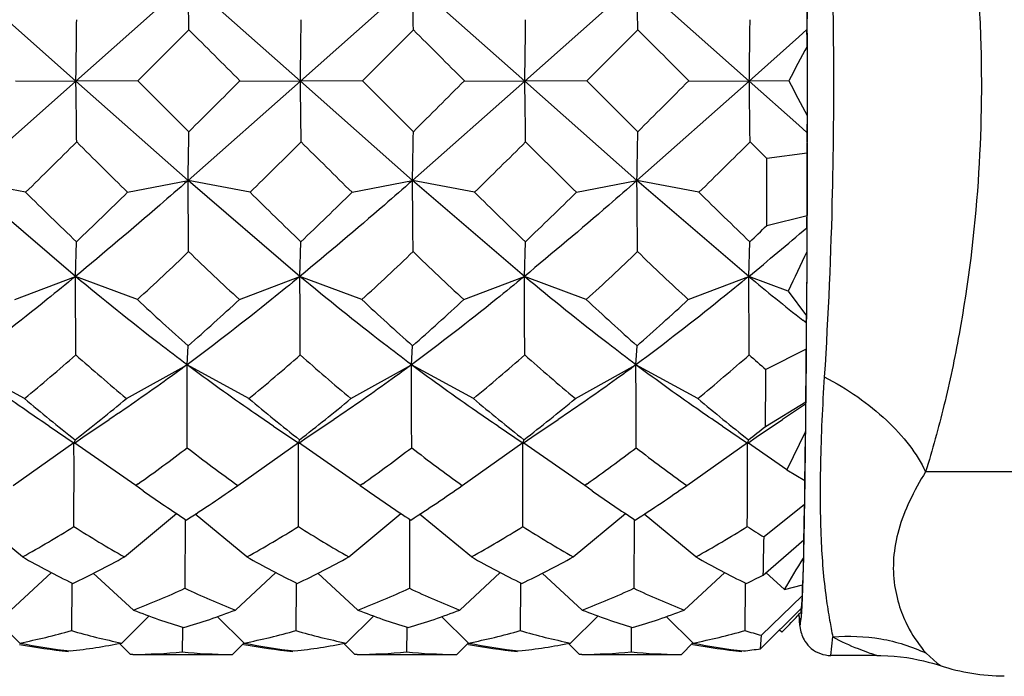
# Model space of a CAD drawing. Header units: inches. Extents: x 0 to 22, y 0 to 17.
# Tile 34 of 51: x 16.248 to 16.437, y 11.253 to 11.38. Entities that reach past the tile are written whole.
import ezdxf

# ---------------------------------------------------------------- set-up
doc = ezdxf.new("R2010")
doc.units = ezdxf.units.IN
doc.header["$LTSCALE"] = 1.21
doc.header["$MEASUREMENT"] = 0
doc.layers.get('0').update_dxf_attribs({"linetype": 'CONTINUOUS'})
doc.layers.add('02___PRT_ALL_AXES', color=7, linetype='CONTINUOUS')
doc.layers.add('DIMENSIONS', color=7, linetype='CONTINUOUS')
doc.styles.get("Standard").update_dxf_attribs({"font": 'txt', "width": 0.8})
doc.dimstyles.new('DIMSTYLE_2', dxfattribs={"dimtxt": 0.125, "dimasz": 0.18, "dimexe": 0.125, "dimexo": 0.0625, "dimgap": 0.0625, "dimtad": 0, "dimtih": 1, "dimtoh": 1, "dimdsep": 46, "dimtxsty": 'STANDARD', "dimblk": '_FILLED', "dimblk1": '_FILLED', "dimblk2": '_FILLED', "dimcen": 0.09, "dimazin": 2, "dimtfac": 1, "dimtofl": 0, "dimtmove": 0, "dimatfit": 3, "dimldrblk": '_FILLED', "dimfxl": 1, "dimtolj": 1, "dimarcsym": 0})

# ---------------------------------------------------------------- blocks, each defined once
blk = doc.blocks.new('_FILLED')
at = {"color": 0, "linetype": 'BYBLOCK'}
blk.add_solid([(0, 0), (-1, 0.1736111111), (-1, -0.1736111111)], dxfattribs=at)
blk = doc.blocks.new('*D4')
at = {"layer": 'DIMENSIONS', "color": 2, "linetype": 'CONTINUOUS'}
for p, q in [((6.5839886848, 11.7967413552), (6.5839886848, 9.3306980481)), ((17.5851585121, 11.5620956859), (17.5851585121, 9.3306980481)), ((6.5839886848, 9.4556980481), (11.1220735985, 9.4556980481)), ((17.5851585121, 9.4556980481), (13.0470735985, 9.4556980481))]:
    blk.add_line(p, q, dxfattribs=at)
at = {"layer": 'DIMENSIONS', "color": 2, "linetype": 'CONTINUOUS', "xscale": 0.18, "yscale": 0.18, "zscale": 0.18, "rotation": 180}
blk.add_blockref('_FILLED', (6.5839886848, 9.4556980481), dxfattribs=at)
at = {"layer": 'DIMENSIONS', "color": 2, "linetype": 'CONTINUOUS', "xscale": 0.18, "yscale": 0.18, "zscale": 0.18}
blk.add_blockref('_FILLED', (17.5851585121, 9.4556980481), dxfattribs=at)
at = {"layer": 'DIMENSIONS', "color": 2, "linetype": 'CONTINUOUS', "insert": (12.0845735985, 9.5181980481), "char_height": 0.125, "width": 1.8, "attachment_point": 2, "line_spacing_factor": 0.9}
blk.add_mtext('(1090.06 [42.916])', dxfattribs=at)
blk = doc.blocks.new('*D10')
at = {"layer": 'DIMENSIONS', "color": 2, "linetype": 'CONTINUOUS'}
for p, q in [((17.5851585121, 11.5620956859), (17.5851585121, 10.0806980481)), ((15.9046678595, 11.2851271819), (15.9046678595, 10.0806980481)), ((15.9046678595, 10.2056980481), (15.5446678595, 10.2056980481)), ((17.5851585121, 10.2056980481), (17.9451585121, 10.2056980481))]:
    blk.add_line(p, q, dxfattribs=at)
at = {"layer": 'DIMENSIONS', "color": 2, "linetype": 'CONTINUOUS', "xscale": 0.18, "yscale": 0.18, "zscale": 0.18}
blk.add_blockref('_FILLED', (15.9046678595, 10.2056980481), dxfattribs=at)
at = {"layer": 'DIMENSIONS', "color": 2, "linetype": 'CONTINUOUS', "xscale": 0.18, "yscale": 0.18, "zscale": 0.18, "rotation": 180}
blk.add_blockref('_FILLED', (17.5851585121, 10.2056980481), dxfattribs=at)
at = {"layer": 'DIMENSIONS', "color": 2, "linetype": 'CONTINUOUS', "insert": (16.7449131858, 10.2681980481), "char_height": 0.125, "width": 1.325, "attachment_point": 2, "line_spacing_factor": 0.9}
blk.add_mtext('42.68{\\ftxt.shx;\\W1.000000;\\H0.125000; }[1.681]', dxfattribs=at)

msp = doc.modelspace()

# ---------------------------------------------------------------- linework, layer by layer
at = {"color": 7, "linetype": 'CONTINUOUS'}
for p, q in [((16.2583741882, 11.3677074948), (16.2367054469, 11.3869015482)), ((16.2799914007, 11.3869015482), (16.2583741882, 11.3677074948)), ((16.301660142, 11.3677074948), (16.2799914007, 11.3869015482)), ((16.3232773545, 11.3869015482), (16.301660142, 11.3677074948)), ((16.3449460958, 11.3677074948), (16.3232773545, 11.3869015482)), ((16.3665633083, 11.3869015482), (16.3449460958, 11.3677074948)), ((16.3882320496, 11.3677074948), (16.3665633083, 11.3869015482)), ((16.3993932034, 11.3816609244), (16.3993478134, 11.3776205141)), ((16.3994252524, 11.3776253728), (16.399418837, 11.3816744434)), ((16.2801655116, 11.3775738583), (16.2703388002, 11.3677549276)), ((16.3234514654, 11.3775738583), (16.313624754, 11.3677549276)), ((16.3667374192, 11.3775738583), (16.3569107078, 11.3677549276)), ((16.3977751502, 11.3762213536), (16.3882320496, 11.3677074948)), ((16.3993478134, 11.3776205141), (16.3977751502, 11.3762213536)), ((16.399426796, 11.376387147), (16.3994252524, 11.3776253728)), ((16.3994288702, 11.37439586), (16.399426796, 11.376387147)), ((16.3994032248, 11.3743910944), (16.3994039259, 11.3610537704)), ((16.3994298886, 11.3610487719), (16.3994288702, 11.37439586)), ((16.2583741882, 11.3677074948), (16.2367074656, 11.3484982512)), ((16.2467187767, 11.3677549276), (16.2583741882, 11.3677074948)), ((16.2703388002, 11.3677549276), (16.2583741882, 11.3677074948)), ((16.2799934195, 11.3484982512), (16.2583741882, 11.3677074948)), ((16.2801665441, 11.3579324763), (16.2703388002, 11.3677549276)), ((16.301660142, 11.3677074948), (16.2799934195, 11.3484982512)), ((16.2900047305, 11.3677549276), (16.301660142, 11.3677074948)), ((16.313624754, 11.3677549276), (16.301660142, 11.3677074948)), ((16.3232793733, 11.3484982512), (16.301660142, 11.3677074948)), ((16.313624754, 11.3677549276), (16.3234524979, 11.3579324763)), ((16.3449460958, 11.3677074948), (16.3232793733, 11.3484982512)), ((16.3332906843, 11.3677549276), (16.3449460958, 11.3677074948)), ((16.3569107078, 11.3677549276), (16.3449460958, 11.3677074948)), ((16.3665653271, 11.3484982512), (16.3449460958, 11.3677074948)), ((16.3569107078, 11.3677549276), (16.3667384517, 11.3579324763)), ((16.3882320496, 11.3677074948), (16.3665653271, 11.3484982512)), ((16.3765766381, 11.3677549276), (16.3882320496, 11.3677074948)), ((16.3958603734, 11.3677377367), (16.3882320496, 11.3677074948)), ((16.3977590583, 11.3592058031), (16.3882320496, 11.3677074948)), ((16.3994039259, 11.3610537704), (16.3993488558, 11.357790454)), ((16.3994271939, 11.3581908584), (16.3994298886, 11.3610487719)), ((16.3993488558, 11.357790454), (16.3977590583, 11.3592058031)), ((16.3993488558, 11.357790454), (16.3993946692, 11.3537780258)), ((16.3994209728, 11.353765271), (16.3994267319, 11.3577888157)), ((16.3994267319, 11.3577888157), (16.3994271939, 11.3581908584)), ((16.3916234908, 11.3527369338), (16.3883789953, 11.3559640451)), ((16.3993946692, 11.3537780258), (16.3916234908, 11.3527369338)), ((16.3993946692, 11.3537780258), (16.3993640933, 11.3417831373)), ((16.3993912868, 11.3417693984), (16.3994209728, 11.353765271)), ((16.3915905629, 11.3398193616), (16.3916234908, 11.3527369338)), ((16.2486692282, 11.3462405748), (16.2367074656, 11.3484982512)), ((16.2582780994, 11.330012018), (16.2367074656, 11.3484982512)), ((16.2683351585, 11.3462405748), (16.2799934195, 11.3484982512)), ((16.291955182, 11.3462405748), (16.2799934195, 11.3484982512)), ((16.3015640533, 11.330012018), (16.2799934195, 11.3484982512)), ((16.3116211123, 11.3462405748), (16.3232793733, 11.3484982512)), ((16.3352411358, 11.3462405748), (16.3232793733, 11.3484982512)), ((16.3448500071, 11.330012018), (16.3232793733, 11.3484982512)), ((16.3549070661, 11.3462405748), (16.3665653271, 11.3484982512)), ((16.3785270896, 11.3462405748), (16.3665653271, 11.3484982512)), ((16.3881359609, 11.330012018), (16.3665653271, 11.3484982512)), ((16.3915905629, 11.3398193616), (16.3993640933, 11.3417831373)), ((16.3993830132, 11.3393672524), (16.3993862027, 11.3402660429)), ((16.3993862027, 11.3402660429), (16.3993912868, 11.3417693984)), ((16.3993019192, 11.339377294), (16.399336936, 11.3347737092)), ((16.3993648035, 11.3347449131), (16.3993830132, 11.3393672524)), ((16.2582780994, 11.330012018), (16.2584719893, 11.336684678)), ((16.3015640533, 11.330012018), (16.3017579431, 11.336684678)), ((16.3448500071, 11.330012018), (16.3450438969, 11.336684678)), ((16.3881359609, 11.330012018), (16.3883298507, 11.336684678)), ((16.399336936, 11.3347737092), (16.3992707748, 11.3224311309)), ((16.3993050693, 11.3231579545), (16.3993648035, 11.3347449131)), ((16.2466111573, 11.3255359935), (16.2582780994, 11.330012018)), ((16.2702311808, 11.3255359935), (16.2582780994, 11.330012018)), ((16.2898971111, 11.3255359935), (16.3015640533, 11.330012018)), ((16.3135171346, 11.3255359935), (16.3015640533, 11.330012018)), ((16.333183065, 11.3255359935), (16.3448500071, 11.330012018)), ((16.3568030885, 11.3255359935), (16.3448500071, 11.330012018)), ((16.3764690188, 11.3255359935), (16.3881359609, 11.330012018)), ((16.395756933, 11.3271582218), (16.3881359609, 11.330012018)), ((16.395756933, 11.3271582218), (16.3992707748, 11.3224311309)), ((16.3993005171, 11.3224169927), (16.3993050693, 11.3231579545)), ((16.3992035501, 11.3210262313), (16.3985588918, 11.3215378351)), ((16.3992035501, 11.3210262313), (16.3992257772, 11.3159798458)), ((16.3992567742, 11.3159602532), (16.3992914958, 11.320991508)), ((16.3992914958, 11.320991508), (16.3993005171, 11.3224169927)), ((16.2798029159, 11.3129592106), (16.2800101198, 11.316613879)), ((16.3230888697, 11.3129592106), (16.3232960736, 11.316613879)), ((16.3663748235, 11.3129592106), (16.3665820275, 11.316613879)), ((16.3992257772, 11.3159798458), (16.3914416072, 11.3120312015)), ((16.3992501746, 11.3150742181), (16.3992567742, 11.3159602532)), ((16.3991862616, 11.3073869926), (16.3992501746, 11.3150742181)), ((16.2484558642, 11.3064368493), (16.236516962, 11.3129592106)), ((16.2681217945, 11.3064368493), (16.2798029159, 11.3129592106)), ((16.291741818, 11.3064368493), (16.2798029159, 11.3129592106)), ((16.3114077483, 11.3064368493), (16.3230888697, 11.3129592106)), ((16.3350277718, 11.3064368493), (16.3230888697, 11.3129592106)), ((16.3546937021, 11.3064368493), (16.3663748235, 11.3129592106)), ((16.3783137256, 11.3064368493), (16.3663748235, 11.3129592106)), ((16.3913464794, 11.301059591), (16.3991374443, 11.3057919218)), ((16.3991374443, 11.3057919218), (16.3990679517, 11.3053869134)), ((16.3991670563, 11.3053388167), (16.3991710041, 11.3057513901)), ((16.3991710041, 11.3057513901), (16.3991862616, 11.3073869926)), ((16.3990679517, 11.3053869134), (16.3946631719, 11.302402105)), ((16.3990679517, 11.3053869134), (16.3990772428, 11.3001100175)), ((16.3991138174, 11.3001548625), (16.3991670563, 11.3053388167)), ((16.2597147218, 11.2989800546), (16.2648053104, 11.302402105)), ((16.3030006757, 11.2989800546), (16.3080912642, 11.302402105)), ((16.3462866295, 11.2989800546), (16.3513772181, 11.302402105)), ((16.3895725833, 11.2989800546), (16.3946631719, 11.302402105)), ((16.2532103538, 11.3011219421), (16.2580553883, 11.2978667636)), ((16.2964963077, 11.3011219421), (16.3013413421, 11.2978667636)), ((16.3397822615, 11.3011219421), (16.344627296, 11.2978667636)), ((16.3830682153, 11.3011219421), (16.3879132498, 11.2978667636)), ((16.3990772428, 11.3001100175), (16.3954580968, 11.2926917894)), ((16.2580781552, 11.297866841), (16.2597147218, 11.2989800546)), ((16.2581407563, 11.2980250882), (16.2582130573, 11.2984913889)), ((16.301364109, 11.297866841), (16.3030006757, 11.2989800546)), ((16.301426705, 11.2980250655), (16.3014990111, 11.2984913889)), ((16.3446500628, 11.297866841), (16.3462866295, 11.2989800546)), ((16.344712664, 11.2980250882), (16.3447849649, 11.2984913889)), ((16.3879360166, 11.297866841), (16.3895725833, 11.2989800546)), ((16.3879986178, 11.2980250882), (16.3880709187, 11.2984913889)), ((16.2463002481, 11.2896771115), (16.2580005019, 11.297995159)), ((16.2699202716, 11.2896771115), (16.2580005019, 11.297995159)), ((16.2580781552, 11.2978668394), (16.2581407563, 11.2980250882)), ((16.2895862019, 11.2896771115), (16.3012864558, 11.297995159)), ((16.3132062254, 11.2896771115), (16.3012864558, 11.297995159)), ((16.301364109, 11.2978668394), (16.301426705, 11.2980250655)), ((16.3328721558, 11.2896771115), (16.3445724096, 11.297995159)), ((16.3564921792, 11.2896771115), (16.3445724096, 11.297995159)), ((16.3446500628, 11.2978668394), (16.344712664, 11.2980250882)), ((16.3761581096, 11.2896771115), (16.3878583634, 11.297995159)), ((16.3954580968, 11.2926917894), (16.3878583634, 11.297995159)), ((16.3879360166, 11.2978668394), (16.3879986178, 11.2980250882)), ((16.3954580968, 11.2926917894), (16.3989542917, 11.2906412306)), ((16.3988847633, 11.2906409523), (16.3988804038, 11.2859965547)), ((16.3989456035, 11.2872723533), (16.3989944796, 11.290568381)), ((16.3989944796, 11.290568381), (16.3990039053, 11.2912416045)), ((16.6637168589, 11.2923122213), (16.4222407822, 11.2923116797)), ((16.2703867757, 11.2900059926), (16.2699202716, 11.2896771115)), ((16.2713698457, 11.2886451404), (16.2699202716, 11.2896771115)), ((16.3136727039, 11.2900059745), (16.3132062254, 11.2896771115)), ((16.3132062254, 11.2896771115), (16.3146557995, 11.2886451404)), ((16.3569586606, 11.2900059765), (16.3564921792, 11.2896771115)), ((16.3579417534, 11.2886451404), (16.3564921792, 11.2896771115)), ((16.3989244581, 11.2859410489), (16.3989456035, 11.2872723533)), ((16.3988804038, 11.2859965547), (16.3910696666, 11.2797415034)), ((16.2480593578, 11.2759008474), (16.238069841, 11.2841250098)), ((16.2677252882, 11.2759008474), (16.2777584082, 11.2842826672)), ((16.2794435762, 11.2830081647), (16.27940272, 11.2698364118)), ((16.2913453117, 11.2759008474), (16.2813557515, 11.2841250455)), ((16.311011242, 11.2759008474), (16.321044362, 11.2842826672)), ((16.32272953, 11.2830081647), (16.3226886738, 11.2698364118)), ((16.3346312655, 11.2759008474), (16.3246417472, 11.284125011)), ((16.3542971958, 11.2759008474), (16.3643303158, 11.2842826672)), ((16.3660154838, 11.2830081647), (16.3659746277, 11.2698364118)), ((16.3779172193, 11.2759008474), (16.3679276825, 11.2841250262)), ((16.3988331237, 11.2807717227), (16.3988511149, 11.281720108)), ((16.3909268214, 11.2723861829), (16.3987477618, 11.2791666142)), ((16.3987994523, 11.2790818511), (16.3988331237, 11.2807717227)), ((16.3986731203, 11.2782554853), (16.3986636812, 11.2756772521)), ((16.3986760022, 11.2791023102), (16.3986731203, 11.2782554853)), ((16.3986636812, 11.2756772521), (16.3985026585, 11.2705237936)), ((16.3987224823, 11.2756068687), (16.3987506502, 11.2768185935)), ((16.2458333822, 11.2656374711), (16.2536432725, 11.2728780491)), ((16.2694534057, 11.2656374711), (16.2617229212, 11.2727322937)), ((16.289119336, 11.2656374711), (16.2969292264, 11.2728780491)), ((16.3127393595, 11.2656374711), (16.3050089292, 11.272732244)), ((16.3324052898, 11.2656374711), (16.3402151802, 11.2728780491)), ((16.3560253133, 11.2656374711), (16.3482948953, 11.2727322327)), ((16.3756912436, 11.2656374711), (16.3835011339, 11.272878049)), ((16.3950093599, 11.2695856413), (16.3913982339, 11.2728998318)), ((16.3986449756, 11.2726051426), (16.3986590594, 11.2731157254)), ((16.2575549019, 11.2707690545), (16.2574978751, 11.261665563)), ((16.3008408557, 11.2707690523), (16.3007838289, 11.261665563)), ((16.3441268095, 11.2707690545), (16.3440697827, 11.261665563)), ((16.3874127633, 11.2707690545), (16.3873557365, 11.261665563)), ((16.3950093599, 11.2695856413), (16.3985026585, 11.2705237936)), ((16.3984255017, 11.2705227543), (16.398411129, 11.2683928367)), ((16.398411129, 11.2683928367), (16.3905642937, 11.2607836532)), ((16.398411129, 11.2683928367), (16.3982543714, 11.2659606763)), ((16.398534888, 11.2691115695), (16.3985446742, 11.2693877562)), ((16.3903954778, 11.2581644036), (16.3982543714, 11.2659606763)), ((16.3981671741, 11.2659562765), (16.3981592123, 11.2651950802)), ((16.3983048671, 11.2643855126), (16.3984212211, 11.2663645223)), ((16.2475400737, 11.2592813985), (16.2423320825, 11.2643723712)), ((16.267206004, 11.2592813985), (16.272519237, 11.2645023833)), ((16.2908260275, 11.2592813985), (16.2856180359, 11.2643723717)), ((16.3104919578, 11.2592813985), (16.3158051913, 11.2645023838)), ((16.3341119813, 11.2592813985), (16.3289039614, 11.2643723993)), ((16.3537779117, 11.2592813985), (16.3590911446, 11.2645023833)), ((16.3773979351, 11.2592813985), (16.3721899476, 11.2643723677)), ((16.3978260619, 11.2644151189), (16.3980665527, 11.2627846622)), ((16.3980665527, 11.2627846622), (16.3983048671, 11.2643855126)), ((16.2789111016, 11.262243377), (16.2789079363, 11.2619158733)), ((16.3221970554, 11.262243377), (16.3221938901, 11.2619158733)), ((16.3654830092, 11.262243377), (16.365479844, 11.2619158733)), ((16.3978810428, 11.2634808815), (16.397947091, 11.2628071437)), ((16.2789079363, 11.2619158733), (16.2788631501, 11.2575546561)), ((16.3221938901, 11.2619158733), (16.3221491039, 11.2575546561)), ((16.365479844, 11.2619158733), (16.3654350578, 11.2575546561)), ((16.3903954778, 11.2581644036), (16.3905642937, 11.2607836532)), ((16.3944790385, 11.2613574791), (16.3940483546, 11.2617881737)), ((16.394991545, 11.26186571), (16.3944790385, 11.2613574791)), ((16.4039715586, 11.2568791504), (16.404335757, 11.2604482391)), ((16.2689016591, 11.2570768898), (16.2667729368, 11.2592056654)), ((16.2885675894, 11.2570768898), (16.2907989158, 11.2593085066)), ((16.2907825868, 11.2590117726), (16.2905509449, 11.2590546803)), ((16.3121876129, 11.2570768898), (16.310058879, 11.259205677)), ((16.3318535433, 11.2570768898), (16.3340848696, 11.2593085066)), ((16.3340685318, 11.2590117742), (16.3338368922, 11.2590546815)), ((16.3554735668, 11.2570768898), (16.3533448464, 11.2592056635)), ((16.3751394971, 11.2570768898), (16.3773708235, 11.2593085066)), ((16.3773544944, 11.2590117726), (16.3771228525, 11.2590546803)), ((16.2693381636, 11.2570794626), (16.2689016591, 11.2570768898)), ((16.2693385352, 11.2570760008), (16.2689016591, 11.2570768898)), ((16.2881199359, 11.2570760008), (16.2885675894, 11.2570768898)), ((16.3126241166, 11.2570794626), (16.3121876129, 11.2570768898)), ((16.3126244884, 11.2570760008), (16.3121876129, 11.2570768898)), ((16.331405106, 11.2570760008), (16.3318535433, 11.2570768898)), ((16.3559100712, 11.2570794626), (16.3554735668, 11.2570768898)), ((16.3559104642, 11.2570760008), (16.3554735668, 11.2570768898)), ((16.3746914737, 11.2570760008), (16.3751394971, 11.2570768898)), ((16.4127987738, 11.2568791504), (16.4039715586, 11.2568791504)), ((16.4124890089, 11.2570098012), (16.4128486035, 11.2568791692)), ((16.4223184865, 11.2573325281), (16.42447842, 11.2554057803)), ((16.4243004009, 11.2551721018), (16.4250613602, 11.2549299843)), ((16.42447842, 11.2554057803), (16.4251267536, 11.2549121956))]:
    msp.add_line(p, q, dxfattribs=at)
msp.add_lwpolyline([(16.412848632, 11.2568791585), (16.4136288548, 11.2568714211), (16.4149204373, 11.2568245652), (16.4161803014, 11.2567378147), (16.417402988, 11.256614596), (16.4185843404, 11.2564586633), (16.4197172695, 11.2562746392), (16.4207913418, 11.2560685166), (16.4217976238, 11.2558469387), (16.4227262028, 11.255617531), (16.4235657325, 11.2553890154), (16.4243004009, 11.2551721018)], dxfattribs=at)
for centre, radius, start, end in [((14.9437579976, 11.3572939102), 1.3365613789, 0.8693951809, 1.269325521), ((14.9870439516, 11.3572939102), 1.3365613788, 0.8693951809, 1.269325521), ((15.0303299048, 11.3572939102), 1.3365613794, 0.8693951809, 1.2693255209), ((13.468182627, 11.4079815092), 2.7904822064, 359.1730421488, 359.4160275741), ((13.5114685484, 11.4079815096), 2.7904822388, 359.1730421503, 359.4160275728), ((13.5547545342, 11.4079815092), 2.7904822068, 359.1730421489, 359.4160275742), ((13.5980404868, 11.4079815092), 2.790482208, 359.173042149, 359.4160275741), ((12.7202187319, 7.8004321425), 5.0466983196, 44.9802256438, 45.1380388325), ((12.763504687, 7.8004321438), 5.0466983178, 44.9802256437, 45.1380388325), ((12.8067906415, 7.8004321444), 5.0466983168, 44.9802256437, 45.1380388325), ((14.7902028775, 11.348395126), 1.6094103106, 0.9255092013, 1.0404950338), ((16.6184713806, 11.2534693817), 0.2502257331, 151.1020860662, 152.8281375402), ((13.5330983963, 11.3277334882), 2.725568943, 0.5934616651, 0.8403471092), ((12.1845866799, 15.4699114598), 5.8036321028, 314.8855202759, 315.0227681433), ((13.5763843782, 11.3277334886), 2.7255689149, 0.5934616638, 0.8403471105), ((12.2278726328, 15.4699114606), 5.8036321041, 314.885520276, 315.0227681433), ((13.6196703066, 11.3277334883), 2.7255689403, 0.5934616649, 0.8403471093), ((12.2711585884, 15.4699114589), 5.8036321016, 314.8855202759, 315.0227681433), ((13.6629562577, 11.3277334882), 2.725568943, 0.5934616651, 0.8403471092), ((16.6315831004, 11.4884265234), 0.2648225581, 207.1122057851, 208.7490318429), ((14.8958710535, 11.3786165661), 1.3844500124, 358.7534483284, 359.1439523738), ((14.9391570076, 11.3786165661), 1.3844500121, 358.7534483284, 359.1439523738), ((14.9824429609, 11.3786165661), 1.3844500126, 358.7534483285, 359.1439523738), ((14.9064077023, 12.7160845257), 1.9178473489, 314.4173154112, 314.8308520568), ((17.8670783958, 12.9696872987), 2.2784993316, 225.091857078, 225.439259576), ((14.9496936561, 12.7160845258), 1.917847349, 314.4173154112, 314.8308520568), ((17.9103643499, 12.969687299), 2.278499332, 225.091857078, 225.4392595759), ((14.99297961, 12.7160845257), 1.9178473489, 314.4173154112, 314.8308520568), ((17.9536503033, 12.9696872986), 2.2784993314, 225.0918570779, 225.4392595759), ((15.0362655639, 12.7160845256), 1.9178473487, 314.4173154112, 314.8308520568), ((11.8832431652, 11.3050360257), 4.3969650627, 0.3877241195, 0.5663548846), ((11.9265291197, 11.3050360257), 4.3969650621, 0.3877241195, 0.5663548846), ((11.9698150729, 11.3050360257), 4.3969650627, 0.3877241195, 0.5663548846), ((17.2246756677, 12.3376549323), 1.3912192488, 225.4487045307, 226.0125036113), ((15.4460984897, 12.1850483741), 1.1745942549, 313.7585250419, 314.4284172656), ((17.2016104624, 12.2695896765), 1.2961659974, 225.4280314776, 226.0331766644), ((15.4893845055, 12.1850483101), 1.1745941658, 313.7585250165, 314.428417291), ((17.3112475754, 12.3376549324), 1.391219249, 225.4487045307, 226.0125036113), ((15.5326704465, 12.1850483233), 1.1745941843, 313.7585250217, 314.4284172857), ((17.3545335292, 12.3376549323), 1.3912192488, 225.4487045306, 226.0125036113), ((15.6997135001, 11.3586604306), 0.6998541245, 358.4211249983, 358.6181528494), ((15.8600343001, 11.9709920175), 0.830509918, 309.4850161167, 310.4904357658), ((15.645591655, 12.1125475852), 1.0740685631, 313.7504254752, 313.991709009), ((15.7007615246, 11.9431797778), 0.8401068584, 312.6761609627, 313.5992390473), ((16.901204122, 11.9820023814), 0.897019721, 226.1795986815, 227.0400713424), ((15.7440473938, 11.9431798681), 0.8401069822, 312.6761610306, 313.5992389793), ((16.9138457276, 11.9495857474), 0.8524125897, 226.1570837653, 227.0625862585), ((15.7873333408, 11.9431798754), 0.8401069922, 312.6761610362, 313.5992389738), ((16.9571316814, 11.9495857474), 0.8524125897, 226.1570837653, 227.0625862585), ((16.9578012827, 11.0675931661), 0.619086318, 154.4326125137, 155.2114169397), ((10.2638365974, 11.291989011), 5.9945620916, 0.2186619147, 0.3634247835), ((10.3071227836, 11.2919890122), 5.9945618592, 0.2186619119, 0.3634247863), ((10.3504085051, 11.291989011), 5.9945620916, 0.2186619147, 0.3634247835), ((10.3936944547, 11.291989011), 5.9945620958, 0.2186619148, 0.3634247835), ((16.7845626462, 11.8069551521), 0.6201845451, 230.2672411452, 231.5082867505), ((16.7304611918, 11.8201435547), 0.6756095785, 227.0619613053, 228.1846005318), ((15.8695576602, 11.7813936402), 0.620073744, 311.4481008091, 312.6786853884), ((16.7546501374, 11.7992125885), 0.6472772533, 227.0373906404, 228.2091711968), ((15.9128435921, 11.7813936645), 0.6200737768, 311.4481008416, 312.6786853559), ((16.8170330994, 11.8201435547), 0.6756095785, 227.0619613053, 228.1846005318), ((15.9561295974, 11.7813936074), 0.6200736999, 311.4481007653, 312.6786854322), ((16.2567449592, 11.3285469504), 0.1426569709, 356.9780284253, 357.5429306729), ((11.7840237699, 11.3509009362), 4.6153341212, 359.4399977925, 359.5664777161), ((15.9346774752, 11.6849460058), 0.491656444, 309.6582200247, 311.1734649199), ((16.5937717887, 11.6936175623), 0.505921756, 228.4723443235, 229.9334763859), ((15.9779635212, 11.6849458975), 0.4916563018, 309.6582198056, 311.1734651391), ((16.6370577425, 11.6936175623), 0.505921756, 228.4723443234, 229.9334763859), ((16.0212494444, 11.6849459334), 0.491656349, 309.6582198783, 311.1734650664), ((16.6682906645, 11.6796525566), 0.4874761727, 228.4446988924, 229.9611218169), ((16.064535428, 11.6849458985), 0.4916563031, 309.6582198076, 311.173465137), ((16.7433777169, 11.7160669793), 0.5358208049, 228.4829773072, 228.9424462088), ((9.1469151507, 11.2885629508), 7.1329294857, 0.0674336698, 0.1959651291), ((9.1902011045, 11.2885629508), 7.1329294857, 0.0674336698, 0.1959651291), ((9.2334870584, 11.2885629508), 7.1329294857, 0.0674336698, 0.1959651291), ((11.6142404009, 11.3479650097), 4.7773363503, 359.4374426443, 359.5690328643), ((16.5023820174, 11.6082997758), 0.3944613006, 229.9295577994, 231.7573321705), ((16.0202563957, 11.6053970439), 0.3883483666, 307.7879031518, 309.6618434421), ((16.5543124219, 11.6189153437), 0.4081496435, 229.9602098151, 231.7266801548), ((16.0635424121, 11.6053969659), 0.3883482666, 307.7879029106, 309.6618436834), ((16.588953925, 11.6082997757), 0.3944613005, 229.929557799, 231.7573321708), ((16.1068282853, 11.6053970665), 0.3883483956, 307.7879032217, 309.6618433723), ((16.6408843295, 11.6189153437), 0.4081496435, 229.9602098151, 231.7266801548), ((16.1613345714, 11.5910505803), 0.3701354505, 307.7760481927, 308.4203663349), ((13.5156681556, 11.3328155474), 2.8835945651, 359.1619846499, 359.3501413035), ((13.4172586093, 11.3324658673), 2.9820302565, 359.207904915, 359.3782717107), ((8.6978427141, 11.2921028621), 7.5601600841, 359.9215635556, 0.0446556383), ((16.084797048, 11.5522633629), 0.3212825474, 305.285614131, 307.3783158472), ((16.4773577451, 11.5512008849), 0.3219516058, 232.1568252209, 234.3220181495), ((8.7411286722, 11.2921028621), 7.5601600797, 359.9215635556, 0.0446556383), ((16.1280830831, 11.5522632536), 0.3212824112, 305.2856079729, 307.378316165), ((16.5206436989, 11.5512008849), 0.3219516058, 232.1568252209, 234.3220181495), ((8.7844146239, 11.2921028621), 7.5601600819, 359.9215635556, 0.0446556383), ((16.1713690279, 11.5522632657), 0.3212824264, 305.2856086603, 307.3783161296), ((16.5579567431, 11.5432052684), 0.3119731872, 232.1221942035, 234.3566491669), ((8.827700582, 11.2921028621), 7.5601600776, 359.9215635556, 0.0446556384), ((16.4199872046, 11.4984736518), 0.2571286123, 234.6908175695, 236.9239005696), ((16.139105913, 11.5031432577), 0.2611744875, 302.5582238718, 305.181444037), ((16.4669484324, 11.5038831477), 0.2636673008, 234.7185100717, 236.8962080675), ((16.1823919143, 11.503143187), 0.2611744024, 302.5582234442, 305.1814444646), ((16.5065591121, 11.4984736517), 0.2571286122, 234.6908175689, 236.9239005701), ((16.2256778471, 11.5031432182), 0.26117444, 302.5582236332, 305.1814442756), ((14.9760047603, 11.3102134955), 1.4230817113, 358.7498986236, 359.0249361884), ((14.7019656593, 11.313316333), 1.697179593, 358.9332685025, 359.0757865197), ((16.1410874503, 11.4688832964), 0.2206472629, 298.9999975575, 301.9948034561), ((16.3750463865, 11.4653367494), 0.2177240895, 237.4789033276, 240.4671505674), ((16.1843734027, 11.4688832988), 0.2206472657, 298.9999975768, 301.9948034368), ((16.4183323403, 11.4653367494), 0.2177240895, 237.4789033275, 240.4671505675), ((16.2276593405, 11.468883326), 0.2206472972, 298.9999977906, 301.9948032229), ((16.4616182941, 11.4653367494), 0.2177240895, 237.4789033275, 240.4671505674), ((16.2709452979, 11.46888332), 0.2206472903, 298.9999977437, 301.9948032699), ((16.5098704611, 11.4732443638), 0.2270616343, 237.4949858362, 238.4522171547), ((14.9890010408, 11.3032915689), 1.402266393, 358.7371218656, 359.0377129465), ((15.3041700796, 11.3015529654), 1.0948599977, 358.7055005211, 358.8239679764), ((16.3372728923, 11.4333583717), 0.1809749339, 240.4646321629, 243.9449720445), ((16.1779695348, 11.4378114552), 0.1851246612, 295.5393588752, 299.001959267), ((16.3805588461, 11.4333583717), 0.1809749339, 240.4646321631, 243.9449720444), ((16.2212555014, 11.4378114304), 0.1851246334, 295.5393586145, 299.0019595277), ((16.4260105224, 11.4374668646), 0.1856172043, 240.5081665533, 243.9014376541), ((16.2645414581, 11.4378114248), 0.1851246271, 295.5393585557, 299.0019595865), ((16.4671307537, 11.4333583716), 0.1809749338, 240.4646321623, 243.944972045), ((16.0058036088, 11.5072097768), 0.4560113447, 328.5944307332, 329.4869810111), ((15.6559717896, 11.2932704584), 0.7429606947, 358.445512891, 358.637687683), ((16.3106689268, 11.4319811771), 0.1786389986, 295.5232358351, 296.6971273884), ((15.9585426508, 11.2847149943), 0.4402689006, 358.0049384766, 358.4238475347), ((16.2118911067, 11.415917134), 0.1609266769, 290.9585648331, 294.8041510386), ((16.3461454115, 11.4109413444), 0.1560935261, 244.6858314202, 248.5719385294), ((16.2551770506, 11.4159171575), 0.1609267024, 290.9585651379, 294.8041507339), ((16.3894313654, 11.4109413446), 0.1560935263, 244.6858314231, 248.5719385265), ((16.2984630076, 11.4159171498), 0.1609266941, 290.9585650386, 294.8041508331), ((16.4327173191, 11.4109413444), 0.1560935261, 244.6858314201, 248.5719385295), ((16.1953949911, 11.2761411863), 0.2032614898, 357.243069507, 358.0180815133), ((16.3188192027, 11.3914466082), 0.1351477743, 248.5756317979, 252.9378229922), ((16.2388885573, 11.3968028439), 0.1404545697, 286.6641994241, 290.9547221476), ((16.3621051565, 11.391446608), 0.1351477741, 248.5756317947, 252.9378229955), ((16.2821745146, 11.3968028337), 0.1404545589, 286.6641992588, 290.9547223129), ((16.4062411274, 11.3938816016), 0.137725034, 248.6164659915, 252.8969887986), ((16.3254604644, 11.3968028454), 0.1404545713, 286.6641994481, 290.9547221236), ((16.3230890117, 11.3333713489), 0.1014077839, 316.2310601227, 317.755311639), ((16.4602401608, 11.2685251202), 0.0625638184, 183.5385644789, 184.2431029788), ((16.4459820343, 11.2679349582), 0.048284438, 183.9136457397, 184.1804562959), ((16.331342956, 11.3254811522), 0.0899892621, 315.0149232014, 316.2234891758), ((16.438555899, 11.2669438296), 0.0408220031, 184.2816000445, 184.8662739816), ((16.2228549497, 11.3843694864), 0.1275005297, 281.1634189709, 285.7659334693), ((16.2914117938, 11.3788029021), 0.121947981, 253.8530699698, 258.5511671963), ((16.2661409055, 11.384369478), 0.1275005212, 281.1634188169, 285.7659336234), ((16.3346977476, 11.3788029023), 0.1219479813, 253.8530699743, 258.5511671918), ((16.3094268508, 11.3843695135), 0.1275005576, 281.1634194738, 285.7659329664), ((16.3779837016, 11.3788029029), 0.1219479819, 253.853069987, 258.5511671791), ((16.352712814, 11.3843694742), 0.1275005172, 281.1634187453, 285.765933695), ((16.4220015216, 11.3814359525), 0.1246806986, 253.8665160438, 255.3957051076), ((16.2689548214, 11.3753772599), 0.1183274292, 259.5518400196, 264.1709039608), ((16.2698164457, 11.3694070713), 0.1123561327, 258.5644373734, 263.5762362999), ((16.2443738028, 11.3751116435), 0.1180591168, 276.2594660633, 281.1510575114), ((16.3122407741, 11.3753772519), 0.118327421, 259.5518381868, 264.1709041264), ((16.3131023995, 11.3694070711), 0.1123561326, 258.5644373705, 263.5762363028), ((16.2876597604, 11.3751116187), 0.1180590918, 276.2594655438, 281.1510580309), ((16.3555267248, 11.3753772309), 0.1183273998, 259.5518334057, 264.1709045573), ((16.3563883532, 11.3694070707), 0.1123561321, 258.5644373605, 263.5762363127), ((16.3309457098, 11.3751116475), 0.1180591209, 276.2594661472, 281.1510574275), ((16.3988126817, 11.3753772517), 0.1183274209, 259.5518381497, 264.1709041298), ((16.3998371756, 11.3704436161), 0.1134044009, 258.5876155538, 263.5530581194), ((16.2684320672, 11.3709407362), 0.1138648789, 270.4559443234, 275.2561962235), ((16.289026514, 11.3651799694), 0.1081041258, 264.6053944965, 269.5192850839), ((16.2890044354, 11.3644187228), 0.107342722, 269.5276604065, 269.7668263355), ((16.3117180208, 11.3709407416), 0.1138648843, 270.4559440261, 275.2561961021), ((16.3323124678, 11.3651799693), 0.1081041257, 264.6053944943, 269.5192850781), ((16.3322903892, 11.3644187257), 0.1073427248, 269.5276604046, 269.766826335), ((16.3550039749, 11.3709407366), 0.1138648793, 270.4559443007, 275.2561962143), ((16.3755984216, 11.3651799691), 0.1081041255, 264.6053944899, 269.5192850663), ((16.375576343, 11.3644187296), 0.1073427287, 269.5276603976, 269.7668263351), ((16.3744023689, 11.3736986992), 0.116635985, 276.2517870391, 277.8812185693), ((16.4374133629, 11.2923122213), 0.0393700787, 251.6931851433, 270)]:
    msp.add_arc(centre, radius, start, end, dxfattribs=at)
for points, knots in [([(16.3980640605, 11.4714459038), (16.3980901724, 11.4722886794), (16.3981793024, 11.4738509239), (16.3984769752, 11.4759729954), (16.3988891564, 11.4774632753), (16.3993366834, 11.478390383), (16.3996997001, 11.4789169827), (16.4001145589, 11.4793168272), (16.4005841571, 11.479582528), (16.4011044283, 11.4797055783), (16.4016666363, 11.479684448), (16.4022662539, 11.4795239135), (16.4031775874, 11.4790985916), (16.4044056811, 11.4781776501), (16.4059298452, 11.4766196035), (16.4075831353, 11.4745359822), (16.4093433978, 11.4719381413), (16.4119458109, 11.4675623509), (16.4152381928, 11.4609430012), (16.4190101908, 11.4517516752), (16.422587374, 11.4411784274), (16.4258011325, 11.4294926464), (16.4285211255, 11.4169460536), (16.4306556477, 11.403765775), (16.4321445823, 11.3901498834), (16.4332223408, 11.3716304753), (16.4329819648, 11.3576346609), (16.4323495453, 11.3483338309)], [0, 0, 0, 0, 0.0170436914, 0.0315961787, 0.0432702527, 0.0480981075, 0.052344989, 0.0561337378, 0.0596465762, 0.0631190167, 0.0667998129, 0.0709029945, 0.0755852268, 0.0870514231, 0.1016681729, 0.11956981, 0.1407367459, 0.1650581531, 0.2224330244, 0.2899734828, 0.3657523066, 0.4479143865, 0.5348277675, 0.6251283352, 0.7176862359, 0.8115627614, 1, 1, 1, 1]), ([(16.4006689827, 11.4494254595), (16.4015456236, 11.4398411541), (16.4032311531, 11.418253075), (16.4043237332, 11.3902182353), (16.4045330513, 11.3654161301), (16.4042345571, 11.3407619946), (16.403454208, 11.3225142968), (16.402694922, 11.3106598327)], [0, 0, 0, 0, 0.2078479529, 0.4675544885, 0.6057052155, 0.7434648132, 1, 1, 1, 1]), ([(16.2799934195, 11.3484982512), (16.2781896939, 11.3469208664), (16.2710181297, 11.3406809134), (16.2637689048, 11.3345292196), (16.2582780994, 11.330012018)], [0, 0, 0, 0, 0.2520600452, 1, 1, 1, 1]), ([(16.3232793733, 11.3484982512), (16.3214756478, 11.3469208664), (16.3143040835, 11.3406809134), (16.3070548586, 11.3345292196), (16.3015640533, 11.330012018)], [0, 0, 0, 0, 0.2520600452, 1, 1, 1, 1]), ([(16.3665653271, 11.3484982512), (16.3647616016, 11.3469208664), (16.3575900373, 11.3406809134), (16.3503408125, 11.3345292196), (16.3448500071, 11.330012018)], [0, 0, 0, 0, 0.2520600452, 1, 1, 1, 1]), ([(16.4323495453, 11.3483338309), (16.4316786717, 11.3384674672), (16.4299054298, 11.323946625), (16.4259696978, 11.3053400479), (16.4235520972, 11.2965366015), (16.4222407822, 11.2923116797)], [0, 0, 0, 0, 0.5201752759, 0.7673082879, 1, 1, 1, 1]), ([(16.2582780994, 11.330012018), (16.2564739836, 11.3285277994), (16.2493274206, 11.3227087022), (16.2420482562, 11.317050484), (16.236516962, 11.3129592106)], [0, 0, 0, 0, 0.2534881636, 1, 1, 1, 1]), ([(16.2798029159, 11.3129592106), (16.2780005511, 11.3143096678), (16.2707170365, 11.3198555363), (16.2635891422, 11.3256038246), (16.2582780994, 11.330012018)], [0, 0, 0, 0, 0.2460229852, 1, 1, 1, 1]), ([(16.3015640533, 11.330012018), (16.2997599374, 11.3285277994), (16.2926133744, 11.3227087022), (16.28533421, 11.317050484), (16.2798029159, 11.3129592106)], [0, 0, 0, 0, 0.2534881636, 1, 1, 1, 1]), ([(16.3230888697, 11.3129592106), (16.321286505, 11.3143096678), (16.3140029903, 11.3198555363), (16.306875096, 11.3256038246), (16.3015640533, 11.330012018)], [0, 0, 0, 0, 0.2460229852, 1, 1, 1, 1]), ([(16.3448500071, 11.330012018), (16.3430458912, 11.3285277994), (16.3358993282, 11.3227087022), (16.3286201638, 11.317050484), (16.3230888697, 11.3129592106)], [0, 0, 0, 0, 0.2534881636, 1, 1, 1, 1]), ([(16.3663748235, 11.3129592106), (16.3645724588, 11.3143096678), (16.3572889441, 11.3198555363), (16.3501610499, 11.3256038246), (16.3448500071, 11.330012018)], [0, 0, 0, 0, 0.2460229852, 1, 1, 1, 1]), ([(16.3881359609, 11.330012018), (16.3863318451, 11.3285277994), (16.3791852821, 11.3227087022), (16.3719061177, 11.317050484), (16.3663748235, 11.3129592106)], [0, 0, 0, 0, 0.2534881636, 1, 1, 1, 1]), ([(16.2532103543, 11.3011219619), (16.2518126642, 11.3020529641), (16.2461650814, 11.3058800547), (16.2406324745, 11.3098755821), (16.236516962, 11.3129592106)], [0, 0, 0, 0, 0.2461718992, 1, 1, 1, 1]), ([(16.2798029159, 11.3129592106), (16.2785589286, 11.3120390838), (16.2736239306, 11.3084300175), (16.2686059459, 11.3049337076), (16.2648053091, 11.3024021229)], [0, 0, 0, 0, 0.2530793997, 1, 1, 1, 1]), ([(16.2964963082, 11.3011219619), (16.295098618, 11.3020529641), (16.2894510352, 11.3058800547), (16.2839184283, 11.3098755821), (16.2798029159, 11.3129592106)], [0, 0, 0, 0, 0.2461718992, 1, 1, 1, 1]), ([(16.3230888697, 11.3129592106), (16.3218448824, 11.3120390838), (16.3169098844, 11.3084300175), (16.3118918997, 11.3049337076), (16.3080912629, 11.3024021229)], [0, 0, 0, 0, 0.2530793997, 1, 1, 1, 1]), ([(16.339782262, 11.3011219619), (16.3383845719, 11.3020529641), (16.332736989, 11.3058800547), (16.3272043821, 11.3098755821), (16.3230888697, 11.3129592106)], [0, 0, 0, 0, 0.2461718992, 1, 1, 1, 1]), ([(16.3663748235, 11.3129592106), (16.3651308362, 11.3120390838), (16.3601958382, 11.3084300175), (16.3551778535, 11.3049337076), (16.3513772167, 11.3024021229)], [0, 0, 0, 0, 0.2530793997, 1, 1, 1, 1]), ([(16.3830682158, 11.3011219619), (16.3816705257, 11.3020529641), (16.3760229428, 11.3058800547), (16.370490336, 11.3098755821), (16.3663748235, 11.3129592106)], [0, 0, 0, 0, 0.2461718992, 1, 1, 1, 1]), ([(16.402694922, 11.3106598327), (16.4023346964, 11.305036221), (16.401958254, 11.2968880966), (16.4018675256, 11.2864367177), (16.4020640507, 11.2778111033), (16.4026645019, 11.2702725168), (16.4036450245, 11.2640035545), (16.4041224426, 11.261517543), (16.404335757, 11.2604482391)], [0, 0, 0, 0, 0.3355517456, 0.4855106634, 0.622274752, 0.8492766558, 0.9350722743, 1, 1, 1, 1]), ([(16.4026949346, 11.3106598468), (16.4049183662, 11.3094913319), (16.4091149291, 11.30695605), (16.4146606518, 11.3025128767), (16.4191257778, 11.2976706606), (16.4213816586, 11.2941059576), (16.4222409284, 11.2923122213)], [0, 0, 0, 0, 0.2768745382, 0.538793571, 0.7807602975, 1, 1, 1, 1]), ([(16.2580553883, 11.2978667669), (16.2580575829, 11.2978652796), (16.258062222, 11.2978629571), (16.2580674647, 11.2978627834), (16.2580698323, 11.2978632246)], [0, 0, 0, 0, 0.523986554, 1, 1, 1, 1]), ([(16.2580698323, 11.2978632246), (16.2580712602, 11.2978634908), (16.2580741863, 11.2978644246), (16.2580768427, 11.2978659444), (16.2580781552, 11.2978668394)], [0, 0, 0, 0, 0.4776156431, 1, 1, 1, 1]), ([(16.3013413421, 11.2978667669), (16.3013435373, 11.2978652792), (16.3013481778, 11.2978629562), (16.301353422, 11.2978627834), (16.3013557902, 11.2978632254)], [0, 0, 0, 0, 0.523982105, 1, 1, 1, 1]), ([(16.3013557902, 11.2978632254), (16.3013572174, 11.2978634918), (16.301360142, 11.2978644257), (16.3013627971, 11.2978659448), (16.301364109, 11.2978668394)], [0, 0, 0, 0, 0.4776220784, 1, 1, 1, 1]), ([(16.344627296, 11.2978667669), (16.3446294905, 11.2978652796), (16.3446341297, 11.2978629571), (16.3446393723, 11.2978627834), (16.3446417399, 11.2978632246)], [0, 0, 0, 0, 0.5239865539, 1, 1, 1, 1]), ([(16.3446417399, 11.2978632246), (16.3446431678, 11.2978634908), (16.344646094, 11.2978644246), (16.3446487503, 11.2978659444), (16.3446500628, 11.2978668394)], [0, 0, 0, 0, 0.4776156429, 1, 1, 1, 1]), ([(16.3879132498, 11.2978667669), (16.3879154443, 11.2978652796), (16.3879200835, 11.2978629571), (16.3879253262, 11.2978627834), (16.3879276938, 11.2978632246)], [0, 0, 0, 0, 0.5239865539, 1, 1, 1, 1]), ([(16.3879276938, 11.2978632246), (16.3879291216, 11.2978634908), (16.3879320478, 11.2978644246), (16.3879347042, 11.2978659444), (16.3879360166, 11.2978668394)], [0, 0, 0, 0, 0.4776156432, 1, 1, 1, 1]), ([(16.4222406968, 11.292311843), (16.4211034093, 11.2904799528), (16.419084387, 11.2868663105), (16.4169019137, 11.2812741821), (16.4158775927, 11.2757566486), (16.4160697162, 11.2705148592), (16.4172220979, 11.2658962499), (16.419202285, 11.2614420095), (16.4210760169, 11.2587410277), (16.4223184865, 11.2573325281)], [0, 0, 0, 0, 0.1713294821, 0.3280993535, 0.4749564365, 0.6139647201, 0.7415316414, 0.8507615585, 1, 1, 1, 1]), ([(16.397947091, 11.2628071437), (16.3979754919, 11.2625566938), (16.3980641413, 11.2618882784), (16.3983384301, 11.2607920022), (16.3990006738, 11.2594444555), (16.4001720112, 11.2581191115), (16.4019179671, 11.2571193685), (16.4032866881, 11.2568791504), (16.4039715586, 11.2568791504)], [0, 0, 0, 0, 0.0813504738, 0.2175674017, 0.3626823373, 0.5620549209, 0.7789588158, 1, 1, 1, 1]), ([(16.404335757, 11.2604482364), (16.4074190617, 11.2607241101), (16.413630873, 11.2604969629), (16.4195681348, 11.2586323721), (16.422318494, 11.2573325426)], [0, 0, 0, 0, 0.5043646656, 1, 1, 1, 1]), ([(16.404335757, 11.2604482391), (16.4059139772, 11.2596016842), (16.4081847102, 11.2585600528), (16.4109510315, 11.2575280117), (16.4120516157, 11.2571567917), (16.4124890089, 11.2570098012)], [0, 0, 0, 0, 0.6066166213, 0.8437058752, 1, 1, 1, 1])]:
    msp.add_open_spline(points, degree=3, knots=knots, dxfattribs=at)
msp.add_open_spline([(16.3991133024, 11.3001078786), (16.3991134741, 11.3001235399), (16.3991136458, 11.3001392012), (16.3991138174, 11.3001548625)], degree=3, dxfattribs=at)
at = {"layer": '02___PRT_ALL_AXES', "color": 7, "linetype": 'CONTINUOUS'}
for p, q in [((16.2693385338, 11.2570760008), (16.288119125, 11.2570760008)), ((16.3126244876, 11.2570760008), (16.3314050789, 11.2570760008)), ((16.3559104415, 11.2570760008), (16.3746910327, 11.2570760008))]:
    msp.add_line(p, q, dxfattribs=at)

# ---------------------------------------------------------------- dimensions: what is measured, and where the dimension line sits
at = {"layer": 'DIMENSIONS', "color": 2, "linetype": 'CONTINUOUS'}
dim = msp.add_linear_dim(base=(6.5839886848, 9.4556980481), p1=(17.5851585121, 11.6245956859), p2=(6.5839886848, 11.8592413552), angle=180, text='(1090.06 [42.916])', dimstyle='DIMSTYLE_2', dxfattribs=at)
dim.commit()
dim.dimension.update_dxf_attribs({"geometry": '*D4', "text_midpoint": (12.0845738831, 9.4556981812), "dimtype": 160})
dim = msp.add_linear_dim(base=(15.9046678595, 10.2056980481), p1=(17.5851585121, 11.6245956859), p2=(15.9046678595, 11.3476271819), angle=180, dimstyle='DIMSTYLE_2', dxfattribs=at)
dim.commit()
dim.dimension.update_dxf_attribs({"geometry": '*D10', "text_midpoint": (16.7449131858, 10.2056980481), "dimtype": 160})

doc.saveas('drawing.dxf')
